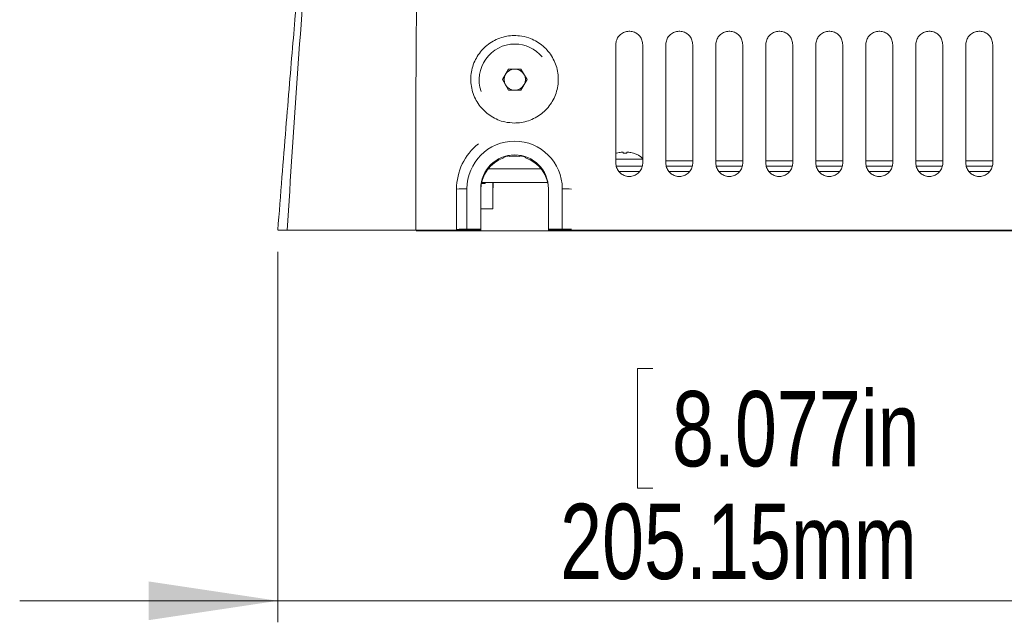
# Model space of a CAD drawing. Header units: millimetres. Extents: x 31 to 202, y 8 to 279.
# Tile 1 of 8: x 31 to 77, y 23 to 51. Entities that reach past the tile are written whole.
import ezdxf

# ---------------------------------------------------------------- set-up
doc = ezdxf.new("R2010")
doc.units = ezdxf.units.MM
doc.styles.add('SLDTEXTSTYLE0', font='TXT', dxfattribs={"width": 0.75})
doc.dimstyles.new('SLDDIMSTYLE0', dxfattribs={"dimtxt": 3.5, "dimasz": 6, "dimexe": 0, "dimexo": 0.0625, "dimgap": 0.875, "dimtad": 1, "dimlfac": 4, "dimrnd": 1e-09, "dimzin": 12, "dimdsep": 46, "dimtxsty": 'SLDTEXTSTYLE0', "dimsah": 1, "dimcen": 0.09, "dimadec": 0, "dimazin": 3, "dimtfac": 1, "dimtofl": 0, "dimtmove": 0, "dimatfit": 3, "dimfxl": 0, "dimfrac": 2, "dimtolj": 1, "dimtzin": 12, "dimarcsym": 0})

# ---------------------------------------------------------------- blocks, each defined once
blk = doc.blocks.new('*D1')
at = {"color": 7, "linetype": 'Continuous', "lineweight": 0}
for p, q in [((43.152, 40.083), (43.152, 22.857)), ((94.44, 40.083), (94.44, 22.857)), ((60.591, 34.65), (59.88, 34.65)), ((59.88, 34.65), (59.88, 29.094)), ((77.783, 34.65), (78.494, 34.65)), ((78.494, 34.65), (78.494, 29.094)), ((59.88, 29.094), (60.591, 29.094)), ((78.494, 29.094), (77.783, 29.094)), ((43.152, 23.857), (31.152, 23.857)), ((43.152, 23.857), (94.44, 23.857)), ((94.44, 23.857), (106.44, 23.857))]:
    blk.add_line(p, q, dxfattribs=at)
for points in [[(43.152, 23.857), (37.152, 24.757), (37.152, 22.957)], [(94.44, 23.857), (100.44, 22.957), (100.44, 24.757)]]:
    blk.add_solid(points, dxfattribs=at)
at = {"color": 7, "linetype": 'Continuous', "lineweight": 0, "char_height": 3.5, "attachment_point": 1, "style": 'SLDTEXTSTYLE0'}
for s, insert in [('8.077in', (61.48, 33.606, -23.226)), ('205.15mm', (56.279, 28.369, -23.226))]:
    blk.add_mtext(s, dxfattribs=dict(at, insert=insert))

msp = doc.modelspace()

# ---------------------------------------------------------------- linework, layer by layer
at = {"color": 7, "linetype": 'Continuous', "lineweight": 15}
for p, q in [((58.8709, 49.7081), (58.8709, 44.2081)), ((60.1209, 44.2081), (60.1209, 49.7081)), ((61.1959, 49.7081), (61.1959, 44.2081)), ((62.4459, 44.2081), (62.4459, 49.7081)), ((63.5209, 49.7081), (63.5209, 44.2081)), ((64.7709, 44.2081), (64.7709, 49.7081)), ((65.8459, 49.7081), (65.8459, 44.2081)), ((67.0959, 44.2081), (67.0959, 49.7081)), ((68.1709, 49.7081), (68.1709, 44.2081)), ((69.4209, 44.2081), (69.4209, 49.7081)), ((70.4959, 49.7081), (70.4959, 44.2081)), ((71.7459, 44.2081), (71.7459, 49.7081)), ((72.8209, 49.7081), (72.8209, 44.2081)), ((74.0709, 44.2081), (74.0709, 49.7081)), ((75.1459, 49.7081), (75.1459, 44.2081)), ((76.3959, 44.2081), (76.3959, 49.7081)), ((53.599, 48.0831), (53.8849, 48.5784)), ((53.8849, 48.5784), (54.4568, 48.5784)), ((54.4568, 48.5784), (54.7428, 48.0831)), ((53.8849, 47.5878), (53.599, 48.0831)), ((54.7428, 48.0831), (54.4568, 47.5878)), ((54.4568, 47.5878), (53.8849, 47.5878)), ((53.6638, 44.4831), (53.6638, 44.4478)), ((53.9138, 44.5446), (53.9138, 44.5092)), ((54.4138, 44.5446), (54.4138, 44.5092)), ((54.6638, 44.4831), (54.6638, 44.4478)), ((58.8954, 44.6698), (58.8709, 44.6619)), ((59.6959, 44.667), (59.6959, 44.6699)), ((58.8709, 44.3831), (59.2959, 44.3831)), ((60.0937, 44.0581), (58.8965, 44.0581)), ((59.2959, 44.3831), (60.1209, 44.3831)), ((62.4187, 44.0581), (61.2215, 44.0581)), ((64.7437, 44.0581), (63.5465, 44.0581)), ((67.0687, 44.0581), (65.8715, 44.0581)), ((69.3937, 44.0581), (68.1965, 44.0581)), ((71.7187, 44.0581), (70.5215, 44.0581)), ((74.0437, 44.0581), (72.8465, 44.0581)), ((76.3687, 44.0581), (75.1714, 44.0581)), ((59.0185, 43.8081), (59.968, 43.8081)), ((61.3435, 43.8081), (62.293, 43.8081)), ((63.6685, 43.8081), (64.618, 43.8081)), ((65.9935, 43.8081), (66.943, 43.8081)), ((68.3185, 43.8081), (69.2679, 43.8081)), ((70.6435, 43.8081), (71.5929, 43.8081)), ((72.9685, 43.8081), (73.9179, 43.8081)), ((75.2935, 43.8081), (76.2429, 43.8081)), ((52.7959, 43.2581), (52.618, 43.2581)), ((55.6989, 43.3081), (52.6287, 43.3081)), ((52.7959, 43.2581), (52.7959, 43.3081)), ((53.1584, 42.0831), (53.1584, 43.3081)), ((53.1584, 43.0581), (53.1709, 43.0581)), ((53.1709, 43.3081), (53.1709, 43.0581)), ((51.4638, 42.9917), (51.4638, 41.1192)), ((51.9479, 43.0113), (51.9479, 41.1389)), ((52.5888, 41.1389), (52.5888, 43.0113)), ((55.7388, 43.0113), (55.7388, 41.1389)), ((56.3797, 41.1389), (56.3797, 43.0113)), ((52.5888, 42.0831), (53.1584, 42.0831)), ((49.5656, 41.0831), (52.1709, 41.0831)), ((51.5459, 41.0581), (49.5901, 41.0581)), ((52.2138, 41.1192), (51.4638, 41.1192)), ((51.4638, 41.0931), (51.4638, 41.08)), ((51.4638, 41.08), (52.5138, 41.08)), ((51.5459, 41.0581), (51.5459, 41.08)), ((51.5459, 41.0581), (56.7959, 41.0581)), ((51.9479, 41.1389), (52.5888, 41.1389)), ((52.1709, 41.1192), (52.1709, 41.0831)), ((52.1709, 41.0996), (52.2138, 41.0996)), ((52.2138, 41.0996), (52.2138, 41.1192)), ((52.5888, 41.1389), (52.5888, 41.0839)), ((55.7388, 41.1389), (56.3797, 41.1389)), ((55.7388, 41.1389), (55.7388, 41.0839)), ((55.8138, 41.08), (56.8638, 41.08)), ((56.1709, 41.1192), (56.1138, 41.1192)), ((56.1138, 41.0996), (56.1138, 41.1192)), ((56.1138, 41.0996), (56.1709, 41.0996)), ((56.1709, 41.0831), (56.1709, 41.1248)), ((56.1709, 41.0831), (88.0261, 41.0831)), ((56.7959, 41.08), (56.7959, 41.0581)), ((80.7959, 41.0581), (56.7959, 41.0581)), ((56.8638, 41.0831), (56.8638, 41.08))]:
    msp.add_line(p, q, dxfattribs=at)
at = {"color": 8, "linetype": 'Continuous', "lineweight": 15}
for p, q in [((62.4459, 44.3081), (61.1959, 44.3081)), ((64.7709, 44.3081), (63.5209, 44.3081)), ((67.0959, 44.3081), (65.8459, 44.3081)), ((69.4209, 44.3081), (68.1709, 44.3081)), ((71.7459, 44.3081), (70.4959, 44.3081)), ((74.0709, 44.3081), (72.8209, 44.3081)), ((76.3959, 44.3081), (75.1459, 44.3081)), ((52.9293, 43.9331), (55.3983, 43.9331))]:
    msp.add_line(p, q, dxfattribs=at)
at = {"color": 7, "linetype": 'Continuous', "lineweight": 15}
for centre, radius, start, end in [((54.1709, 48.0831), 1.6548, 90, 199.18117), ((54.1709, 48.0831), 1.6548, 39.66055, 90), ((54.1709, 48.0831), 0.4953, 90, 150), ((54.1709, 48.0831), 0.4953, 30, 90), ((54.1709, 48.0831), 0.4953, 150, 210), ((54.1709, 48.0831), 0.4953, 330, 30), ((54.1709, 48.0831), 0.4953, 210, 270), ((54.1709, 48.0831), 0.4953, 270, 330), ((54.1589, 42.9911), 2.6951, 128.43928, 179.9885), ((54.1638, 43.0089), 2.2159, 0.06135, 179.93865), ((54.1638, 43.0097), 1.575, 0.05885, 179.94115), ((54.1618, 42.9557), 1.573, 108.45801, 179.97691), ((54.1637, 42.9877), 1.5768, 99.1209, 108.48546), ((54.1638, 42.952), 1.5771, 80.87926, 99.12074), ((54.1638, 42.9877), 1.5768, 71.51451, 80.87903), ((54.1657, 42.9557), 1.573, 0.02318, 71.54195), ((59.4029, 43.7138), 1, 44.10821, 72.94619), ((51.864, 39.1002), 3.9119, 88.77102, 95.87205), ((51.864, 37.228), 3.9117, 88.77059, 95.87204), ((52.5325, 41.4412), 0.3617, 267.03564, 278.95528), ((55.7951, 41.4411), 0.3616, 261.04433, 272.96475), ((56.4249, 35.4753), 5.6637, 86.05992, 90.4572)]:
    msp.add_arc(centre, radius, start, end, dxfattribs=at)
at = {"color": 8, "linetype": 'Continuous', "lineweight": 15}
msp.add_arc((56.4426, 37.931), 5.0807, 85.80722, 90.70941, dxfattribs=at)
at = {"color": 7, "linetype": 'Continuous', "lineweight": 15}
for points, knots in [([(47.1959, 72.7462), (46.9703, 71.9123), (46.5174, 70.2376), (45.9788, 67.631), (45.5151, 64.905), (45.1152, 62.1088), (44.8337, 59.8107), (44.6402, 58.0694), (44.513, 56.8609), (44.3933, 55.6691), (44.2725, 54.4179), (44.1427, 53.025), (44.0019, 51.4613), (43.8513, 49.7289), (43.6922, 47.8358), (43.5222, 45.7532), (43.3409, 43.4812), (43.2167, 41.9035), (43.1522, 41.0831)], [0, 0, 0, 0, 0.0810516, 0.162789, 0.2496614, 0.3405244, 0.4278517, 0.4669306, 0.5049454, 0.5418958, 0.5793311, 0.6229179, 0.6731774, 0.7266767, 0.7861083, 0.8514725, 0.9227697, 1, 1, 1, 1]), ([(43.5863, 41.0831), (43.7445, 43.5138), (44.0611, 48.3762), (44.5155, 54.4512), (44.9536, 59.3074), (45.3629, 62.9427), (45.8519, 66.5718), (46.3267, 68.9662), (46.5643, 70.1641)], [0, 0, 0, 0, 0.24976778, 0.49964121, 0.62465211, 0.74972622, 0.87477902, 1, 1, 1, 1]), ([(50.5979, 69.6411), (50.5097, 69.0082), (50.3225, 67.6658), (50.1163, 65.5256), (49.9524, 63.3215), (49.8404, 61.2653), (49.7631, 59.3958), (49.7053, 57.5777), (49.6636, 55.7813), (49.6344, 54.0791), (49.6127, 52.484), (49.596, 50.8635), (49.5841, 49.2818), (49.5765, 47.8028), (49.572, 46.3754), (49.5688, 44.8239), (49.5666, 43.0332), (49.566, 41.7597), (49.5656, 41.0831)], [0, 0, 0, 0, 0.06700679, 0.1421411, 0.22546394, 0.29883235, 0.35813175, 0.42173422, 0.48964503, 0.54663334, 0.60032141, 0.65699291, 0.71664834, 0.76625489, 0.81214284, 0.8663963, 0.92901532, 1, 1, 1, 1]), ([(54.1732, 46.0676), (54.0181, 46.0772), (53.6343, 46.1011), (53.0588, 46.348), (52.7115, 46.6566), (52.4275, 47.0133), (52.2027, 47.4214), (52.0887, 48.1067), (52.2075, 48.7911), (52.5459, 49.3975), (53.066, 49.8582), (53.7092, 50.1213), (54.3186, 50.1522), (54.9059, 50.0192), (55.4436, 49.7278), (55.9109, 49.2111), (56.1806, 48.5693), (56.2222, 47.8752), (56.032, 47.2074), (55.6316, 46.6395), (55.0664, 46.2377), (54.5481, 46.0823), (54.247, 46.0705), (54.1732, 46.0676)], [0, 0, 0, 0, 0.0365095, 0.0902981, 0.1440849, 0.1441795, 0.1979667, 0.2516499, 0.3052337, 0.3587652, 0.4123091, 0.4659077, 0.519512, 0.5532794, 0.6070932, 0.6609119, 0.7146782, 0.7683524, 0.8219311, 0.8754533, 0.9289892, 0.9826079, 1, 1, 1, 1]), ([(60.1209, 49.7081), (60.114, 49.7784), (60.1001, 49.9192), (59.9921, 50.1065), (59.833, 50.2487), (59.6345, 50.3298), (59.4209, 50.3406), (59.2159, 50.2801), (59.0424, 50.1553), (58.9205, 49.9804), (58.8746, 49.8216), (58.8716, 49.7299), (58.8709, 49.7081)], [0, 0, 0, 0, 0.1076059, 0.2152114, 0.3228122, 0.4303152, 0.5376669, 0.6448766, 0.7520141, 0.85918, 0.9664644, 1, 1, 1, 1]), ([(62.4459, 49.7081), (62.439, 49.7784), (62.4251, 49.9192), (62.3171, 50.1064), (62.158, 50.2487), (61.9596, 50.3297), (61.746, 50.3406), (61.541, 50.2802), (61.3675, 50.1555), (61.2456, 49.9806), (61.1996, 49.8217), (61.1966, 49.7299), (61.1959, 49.7081)], [0, 0, 0, 0, 0.1075973, 0.2151944, 0.3227694, 0.430233, 0.537549, 0.6447427, 0.7518899, 0.859087, 0.9664115, 1, 1, 1, 1]), ([(64.7709, 49.7081), (64.764, 49.7784), (64.7501, 49.9192), (64.6421, 50.1064), (64.4831, 50.2486), (64.2847, 50.3297), (64.0712, 50.3406), (63.8662, 50.2803), (63.6926, 50.1556), (63.5706, 49.9807), (63.5246, 49.8218), (63.5216, 49.73), (63.5209, 49.7081)], [0, 0, 0, 0, 0.1075852, 0.2151716, 0.3227186, 0.4301437, 0.5374265, 0.6446071, 0.7517668, 0.8589965, 0.9663599, 1, 1, 1, 1]), ([(67.0959, 49.7081), (67.089, 49.7784), (67.0751, 49.9191), (66.9671, 50.1064), (66.8081, 50.2486), (66.6098, 50.3297), (66.3963, 50.3406), (66.1914, 50.2804), (66.0177, 50.1557), (65.8957, 49.9809), (65.8496, 49.8218), (65.8466, 49.73), (65.8459, 49.7081)], [0, 0, 0, 0, 0.1075705, 0.2151425, 0.3226602, 0.4300467, 0.5372992, 0.6444699, 0.751645, 0.8589087, 0.9663097, 1, 1, 1, 1]), ([(69.4209, 49.7081), (69.414, 49.7784), (69.4001, 49.9191), (69.2922, 50.1063), (69.1332, 50.2485), (68.9349, 50.3297), (68.7215, 50.3406), (68.5165, 50.2805), (68.3429, 50.1559), (68.2207, 49.981), (68.1746, 49.8219), (68.1716, 49.73), (68.1709, 49.7081)], [0, 0, 0, 0, 0.1075527, 0.2151082, 0.3225941, 0.4299426, 0.5371669, 0.6443313, 0.7515245, 0.8588229, 0.9662607, 1, 1, 1, 1]), ([(71.7459, 49.7081), (71.739, 49.7784), (71.7251, 49.9191), (71.6172, 50.1063), (71.4583, 50.2485), (71.2601, 50.3296), (71.0467, 50.3407), (70.8417, 50.2806), (70.668, 50.156), (70.5458, 49.9812), (70.4996, 49.822), (70.4966, 49.7301), (70.4959, 49.7081)], [0, 0, 0, 0, 0.1075324, 0.2150678, 0.3225206, 0.4298313, 0.5370297, 0.6441912, 0.7514054, 0.85874, 0.9662136, 1, 1, 1, 1]), ([(74.0709, 49.7081), (74.064, 49.7784), (74.0501, 49.919), (73.9422, 50.1062), (73.7834, 50.2484), (73.5852, 50.3296), (73.3719, 50.3407), (73.1669, 50.2806), (72.9931, 50.1562), (72.8709, 49.9813), (72.8246, 49.8221), (72.8216, 49.7301), (72.8209, 49.7081)], [0, 0, 0, 0, 0.1075089, 0.2150217, 0.3224394, 0.4297128, 0.5368877, 0.6440496, 0.7512876, 0.8586593, 0.9661673, 1, 1, 1, 1]), ([(76.3959, 49.7081), (76.389, 49.7784), (76.3751, 49.919), (76.2673, 50.1062), (76.1085, 50.2484), (75.9104, 50.3295), (75.6971, 50.3407), (75.4921, 50.2807), (75.3183, 50.1563), (75.1959, 49.9814), (75.1496, 49.8222), (75.1466, 49.7301), (75.1459, 49.7081)], [0, 0, 0, 0, 0.107483, 0.2149701, 0.3223503, 0.4295867, 0.5367406, 0.6439064, 0.7511712, 0.8585816, 0.9661227, 1, 1, 1, 1]), ([(59.2084, 44.7137), (59.1473, 44.7111), (59.0414, 44.7066), (58.9392, 44.6787), (58.8959, 44.667)], [0, 0, 0, 0, 0.5762671, 1, 1, 1, 1]), ([(59.2084, 44.7137), (59.2084, 44.7111), (59.2084, 44.7066), (59.2084, 44.6787), (59.2084, 44.667)], [0, 0, 0, 0, 0.5762663, 1, 1, 1, 1]), ([(59.3834, 44.667), (59.3542, 44.6684), (59.2959, 44.6714), (59.2376, 44.6684), (59.2084, 44.667)], [0, 0, 0, 0, 0.4999973, 1, 1, 1, 1]), ([(59.3834, 44.667), (59.3834, 44.6787), (59.3834, 44.7066), (59.3834, 44.7111), (59.3834, 44.7137)], [0, 0, 0, 0, 0.4237337, 1, 1, 1, 1]), ([(59.6959, 44.667), (59.6526, 44.6787), (59.5504, 44.7066), (59.4444, 44.7111), (59.3834, 44.7137)], [0, 0, 0, 0, 0.42373, 1, 1, 1, 1]), ([(58.8709, 44.2081), (58.8778, 44.1377), (58.8917, 43.9969), (58.9997, 43.8096), (59.1588, 43.6674), (59.3573, 43.5863), (59.5709, 43.5755), (59.7759, 43.636), (59.9494, 43.7608), (60.0713, 43.9357), (60.1172, 44.0945), (60.1202, 44.1862), (60.1209, 44.2081)], [0, 0, 0, 0, 0.1076088, 0.2152162, 0.3228273, 0.4303392, 0.537687, 0.6448819, 0.7520042, 0.8591655, 0.9664585, 1, 1, 1, 1]), ([(61.1959, 44.2081), (61.2028, 44.1377), (61.2167, 43.9969), (61.3247, 43.8097), (61.4838, 43.6674), (61.6822, 43.5864), (61.8958, 43.5755), (62.1008, 43.6359), (62.2743, 43.7606), (62.3962, 43.9355), (62.4422, 44.0944), (62.4452, 44.1862), (62.4459, 44.2081)], [0, 0, 0, 0, 0.1076002, 0.2152012, 0.3227863, 0.4302579, 0.5375694, 0.6447471, 0.7518801, 0.8590739, 0.9664079, 1, 1, 1, 1]), ([(63.5209, 44.2081), (63.5278, 44.1377), (63.5417, 43.9969), (63.6497, 43.8097), (63.8087, 43.6675), (64.0071, 43.5864), (64.2206, 43.5755), (64.4256, 43.6358), (64.5992, 43.7605), (64.7211, 43.9354), (64.7672, 44.0944), (64.7702, 44.1862), (64.7709, 44.2081)], [0, 0, 0, 0, 0.1075896, 0.2151795, 0.3227369, 0.430169, 0.5374464, 0.6446112, 0.7517567, 0.8589848, 0.9663578, 1, 1, 1, 1]), ([(65.8459, 44.2081), (65.8528, 44.1377), (65.8667, 43.997), (65.9747, 43.8097), (66.1337, 43.6675), (66.332, 43.5864), (66.5455, 43.5755), (66.7504, 43.6357), (66.924, 43.7604), (67.0461, 43.9352), (67.0922, 44.0943), (67.0952, 44.1861), (67.0959, 44.2081)], [0, 0, 0, 0, 0.1075759, 0.2151528, 0.3226803, 0.4300733, 0.537319, 0.6444738, 0.7516354, 0.8588991, 0.96631, 1, 1, 1, 1]), ([(68.1709, 44.2081), (68.1778, 44.1377), (68.1917, 43.997), (68.2996, 43.8098), (68.4586, 43.6676), (68.6569, 43.5865), (68.8703, 43.5755), (69.0752, 43.6357), (69.2489, 43.7602), (69.371, 43.9351), (69.4172, 44.0942), (69.4202, 44.1861), (69.4209, 44.2081)], [0, 0, 0, 0, 0.107559, 0.2151199, 0.3226162, 0.4299697, 0.5371861, 0.6443343, 0.7515153, 0.8588147, 0.9662624, 1, 1, 1, 1]), ([(70.4959, 44.2081), (70.5028, 44.1377), (70.5167, 43.997), (70.6246, 43.8098), (70.7835, 43.6676), (70.9817, 43.5865), (71.1951, 43.5755), (71.4001, 43.6356), (71.5738, 43.7601), (71.696, 43.9349), (71.7422, 44.0941), (71.7452, 44.1861), (71.7459, 44.2081)], [0, 0, 0, 0, 0.1075392, 0.2150807, 0.322544, 0.4298591, 0.5370485, 0.6441935, 0.7513966, 0.8587327, 0.9662171, 1, 1, 1, 1]), ([(72.8209, 44.2081), (72.8278, 44.1377), (72.8416, 43.9971), (72.9496, 43.8099), (73.1084, 43.6677), (73.3066, 43.5865), (73.5199, 43.5754), (73.7249, 43.6355), (73.8986, 43.76), (74.0209, 43.9348), (74.0672, 44.094), (74.0702, 44.186), (74.0709, 44.2081)], [0, 0, 0, 0, 0.1075162, 0.2150368, 0.3224647, 0.4297413, 0.5369062, 0.6440512, 0.751279, 0.8586541, 0.9661723, 1, 1, 1, 1]), ([(75.1459, 44.2081), (75.1528, 44.1377), (75.1666, 43.9971), (75.2745, 43.8099), (75.4334, 43.6677), (75.6315, 43.5866), (75.8447, 43.5754), (76.0497, 43.6354), (76.2235, 43.7598), (76.3458, 43.9347), (76.3922, 44.0939), (76.3952, 44.186), (76.3959, 44.2081)], [0, 0, 0, 0, 0.1074912, 0.214986, 0.3223773, 0.4296163, 0.536759, 0.6439077, 0.7511632, 0.8585769, 0.9661296, 1, 1, 1, 1]), ([(43.5866, 41.0831), (43.4458, 41.0831), (43.1922, 41.0831), (43.1792, 41.0831), (43.1734, 41.0831)], [0, 0, 0, 0, 0.55487968, 1, 1, 1, 1]), ([(49.5656, 41.0831), (49.1773, 41.0831), (48.4003, 41.0831), (47.2882, 41.0831), (46.2617, 41.0831), (45.3636, 41.0831), (44.6161, 41.0831), (44.059, 41.0831), (43.6831, 41.0831), (43.6186, 41.0831), (43.5863, 41.0831)], [0, 0, 0, 0, 0.1249375, 0.2499546, 0.3748561, 0.4998211, 0.6247075, 0.7495842, 0.8748187, 1, 1, 1, 1])]:
    msp.add_open_spline(points, degree=3, knots=knots, dxfattribs=at)

# ---------------------------------------------------------------- dimensions: what is measured, and where the dimension line sits
at = {"color": 7, "linetype": 'Continuous', "lineweight": 0}
dim = msp.add_linear_dim(base=(94.4396, 23.8575), p1=(43.1522, 41.0831), p2=(94.4396, 41.0831), dimstyle='SLDDIMSTYLE0', dxfattribs=at)
dim.commit()
dim.dimension.update_dxf_attribs({"geometry": '*D1', "text_midpoint": (69.1873, 23.8575), "dimtype": 160})

doc.saveas('drawing.dxf')
